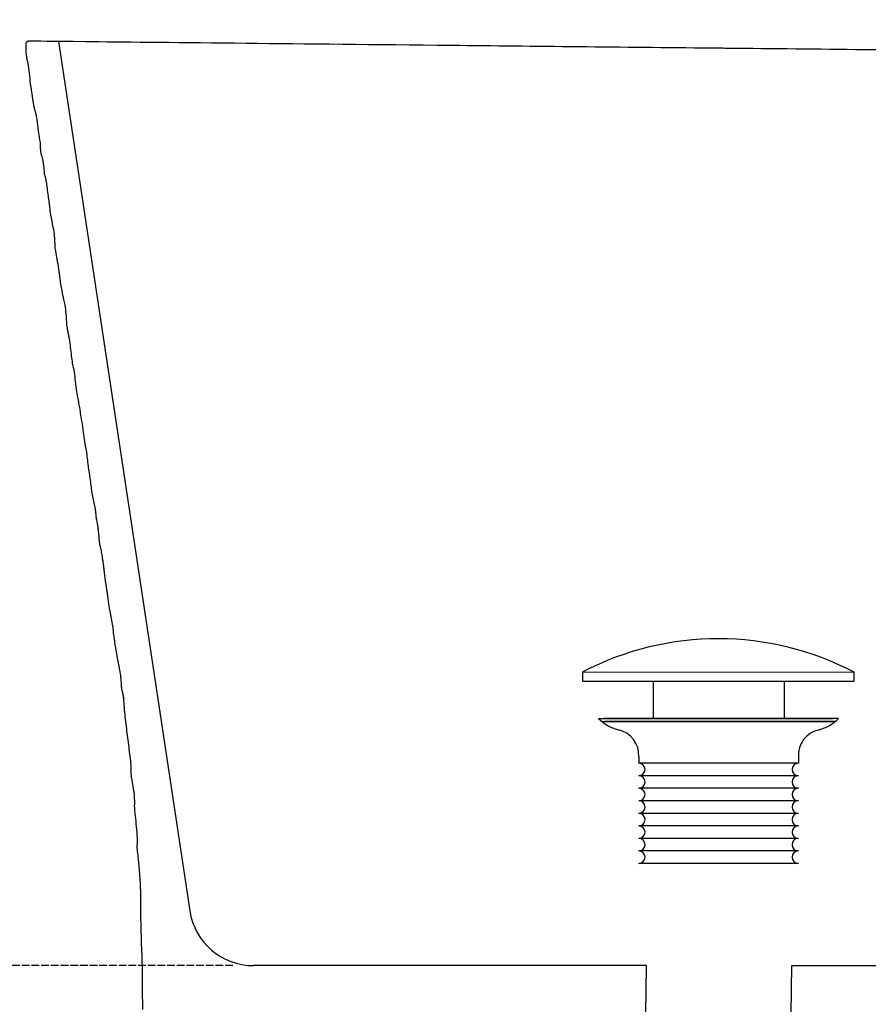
# Model space of a CAD drawing. Extents: x -11826 to -1759, y -5566 to -2206.
# Tile 6 of 13: x -9800 to -9537, y -3532 to -3227. Entities that reach past the tile are written whole.
import ezdxf

# ---------------------------------------------------------------- set-up
doc = ezdxf.new("R2010")
doc.units = 0
doc.header["$LTSCALE"] = 0.2
doc.linetypes.add('ACAD_ISO02W100', pattern=[15, 12, -3])
doc.layers.get('0').update_dxf_attribs({"linetype": 'CONTINUOUS'})
doc.layers.get('Defpoints').update_dxf_attribs({"linetype": 'CONTINUOUS'})
doc.layers.add('1', color=7, linetype='CONTINUOUS', true_color=0xffffff)
doc.styles.get("Standard").update_dxf_attribs({"font": 'simplex.shx'})
doc.dimstyles.new('Q_Dettagli', dxfattribs={"dimscale": 32, "dimtxt": 1, "dimasz": 0.5, "dimexe": 0.2, "dimexo": 0.2, "dimgap": 0.2, "dimtad": 0, "dimtih": 1, "dimtoh": 1, "dimzin": 9, "dimdsep": 46, "dimtxsty": 'Standard', "dimblk": 'ARCHTICK', "dimcen": 0.2, "dimdle": 0.2, "dimclrd": 42, "dimclre": 42, "dimclrt": 142, "dimadec": 0, "dimazin": 0, "dimtfac": 1, "dimtofl": 0, "dimtmove": 2, "dimatfit": 0, "dimfxl": 1, "dimtolj": 1, "dimtzin": 0, "dimarcsym": 0})

# ---------------------------------------------------------------- blocks, each defined once
blk = doc.blocks.new('_ArchTick')
at = {"color": 0, "linetype": 'ByBlock', "const_width": 0.15}
blk.add_lwpolyline([(-0.5, -0.5), (0.5, 0.5)], dxfattribs=at)
blk = doc.blocks.new('*D11')
at = {"color": 42, "linetype": 'ACAD_ISO02W100', "lineweight": -2, "transparency": 16777216}
for p, q in [((-9992.03, -3229.34), (-9992.03, -3651.34)), ((-9806.63, -3235.74), (-9998.43, -3235.74)), ((-9992.03, -4118.14), (-9992.03, -3696.14)), ((-9739.62, -4111.74), (-9998.43, -4111.74))]:
    blk.add_line(p, q, dxfattribs=at)
at = {"layer": 'Defpoints', "color": 0, "linetype": 'ACAD_ISO02W100', "transparency": 16777216}
for p in [(-9800.23, -3235.74), (-9992.03, -4111.74), (-9733.22, -4111.74)]:
    blk.add_point(p, dxfattribs=at)
at = {"color": 42, "linetype": 'ACAD_ISO02W100', "lineweight": -2, "transparency": 16777216, "xscale": 16, "yscale": 16, "zscale": 16}
for p, rotation in [((-9992.03, -3235.74), 90), ((-9992.03, -4111.74), 270)]:
    blk.add_blockref('_ArchTick', p, dxfattribs=dict(at, rotation=rotation))
at = {"color": 142, "linetype": 'ACAD_ISO02W100', "transparency": 16777216, "insert": (-9992.03, -3673.74), "char_height": 32, "attachment_point": 5}
blk.add_mtext('\\A1;876', dxfattribs=at)
blk = doc.blocks.new('*D18')
at = {"color": 42, "linetype": 'ACAD_ISO02W100', "lineweight": -2, "transparency": 16777216}
for p, q in [((-9895.52, -3229.34), (-9895.52, -3355.34)), ((-9806.63, -3235.74), (-9901.92, -3235.74)), ((-9895.52, -3526.14), (-9895.52, -3400.14)), ((-9733.84, -3519.74), (-9901.92, -3519.74))]:
    blk.add_line(p, q, dxfattribs=at)
at = {"layer": 'Defpoints', "color": 0, "linetype": 'ACAD_ISO02W100', "transparency": 16777216}
for p in [(-9800.23, -3235.74), (-9895.52, -3519.74), (-9727.44, -3519.74)]:
    blk.add_point(p, dxfattribs=at)
at = {"color": 42, "linetype": 'ACAD_ISO02W100', "lineweight": -2, "transparency": 16777216, "xscale": 16, "yscale": 16, "zscale": 16}
for p, rotation in [((-9895.52, -3235.74), 90), ((-9895.52, -3519.74), 270)]:
    blk.add_blockref('_ArchTick', p, dxfattribs=dict(at, rotation=rotation))
at = {"color": 142, "linetype": 'ACAD_ISO02W100', "transparency": 16777216, "insert": (-9895.52, -3377.74), "char_height": 32, "attachment_point": 5}
blk.add_mtext('\\A1;284', dxfattribs=at)

msp = doc.modelspace()

# ---------------------------------------------------------------- linework, layer by layer
at = {"color": 7}
for p, q in [((-9787.914, -3233.648), (-9747.22, -3502.735)), ((-9605.721, -3519.744), (-9727.444, -3519.744)), ((-9605.916, -3534.744), (-9605.721, -3519.744)), ((-9560.912, -3534.744), (-9560.717, -3519.744)), ((-9560.717, -3519.744), (-9438.994, -3519.744))]:
    msp.add_line(p, q, dxfattribs=at)
at = {"color": 1}
for p, q in [((-9625.421, -3431.714), (-9625.421, -3428.788)), ((-9625.421, -3428.788), (-9541.439, -3428.914)), ((-9541.439, -3431.714), (-9541.439, -3428.914)), ((-9625.421, -3431.714), (-9541.439, -3431.714)), ((-9603.685, -3431.714), (-9603.685, -3443.234)), ((-9563.144, -3431.714), (-9563.144, -3443.234)), ((-9620.578, -3443.234), (-9548.062, -3443.234)), ((-9619.629, -3444.113), (-9548.062, -3444.113)), ((-9546.251, -3443.234), (-9618.767, -3443.234)), ((-9547.2, -3444.113), (-9618.767, -3444.113)), ((-9608.147, -3455.14), (-9608.147, -3457.079)), ((-9558.682, -3455.14), (-9558.682, -3457.079)), ((-9558.682, -3457.079), (-9608.147, -3457.079)), ((-9558.682, -3460.959), (-9608.147, -3460.959)), ((-9558.682, -3464.838), (-9608.147, -3464.838)), ((-9558.682, -3468.718), (-9608.147, -3468.718)), ((-9558.682, -3472.597), (-9608.147, -3472.597)), ((-9558.682, -3476.477), (-9608.147, -3476.477)), ((-9558.682, -3476.477), (-9563.085, -3476.477)), ((-9558.682, -3480.356), (-9608.147, -3480.356)), ((-9558.682, -3480.356), (-9563.085, -3480.356)), ((-9558.682, -3484.236), (-9608.147, -3484.236)), ((-9572.219, -3484.236), (-9594.609, -3484.236)), ((-9558.682, -3484.236), (-9563.085, -3484.236)), ((-9558.682, -3488.115), (-9608.147, -3488.115))]:
    msp.add_line(p, q, dxfattribs=at)
for centre, radius, start, end in [((-9583.551, -3509.156), 90.621, 62.30865, 117.51837), ((-9611.305, -3434.174), 12.964, 224.33733, 255.45158), ((-9555.523, -3434.174), 12.964, 284.54842, 315.66267), ((-9616.144, -3454.582), 8.017, 356.01159, 78.6169), ((-9550.684, -3454.582), 8.017, 101.3831, 183.98841), ((-9608.147, -3459.019), 1.94, 270, 90), ((-9558.682, -3459.019), 1.94, 90, 270), ((-9608.147, -3462.899), 1.94, 270, 90), ((-9558.682, -3462.899), 1.94, 90, 270), ((-9608.147, -3466.778), 1.94, 270, 90), ((-9558.682, -3466.778), 1.94, 90, 270), ((-9608.147, -3470.658), 1.94, 270, 90), ((-9558.682, -3470.658), 1.94, 90, 270), ((-9608.147, -3474.537), 1.94, 270, 90), ((-9558.682, -3474.537), 1.94, 90, 270), ((-9608.147, -3478.417), 1.94, 270, 90), ((-9558.682, -3478.417), 1.94, 90, 270), ((-9608.147, -3482.296), 1.94, 270, 90), ((-9558.682, -3482.296), 1.94, 90, 270), ((-9608.147, -3486.176), 1.94, 270, 90), ((-9558.682, -3486.176), 1.94, 90, 270)]:
    msp.add_arc(centre, radius, start, end, dxfattribs=at)
at = {"color": 7}
msp.add_arc((-9727.444, -3499.744), 20, 188.59985, 270, dxfattribs=at)
at = {"layer": '1', "color": 7, "linetype": 'Continuous'}
for points, degree, knots in [([(-9796.582, -3233.559), (-9796.801, -3233.557), (-9796.911, -3233.56), (-9797.098, -3233.566), (-9797.24, -3233.59), (-9797.42, -3233.62), (-9797.555, -3233.683), (-9797.712, -3233.757), (-9797.918, -3233.998), (-9797.975, -3234.166), (-9798.023, -3234.306), (-9798.043, -3234.488), (-9798.058, -3234.628), (-9798.058, -3234.816), (-9798.059, -3234.907), (-9798.053, -3235.143)], 2, [0, 0, 0, 0.1250131, 0.1250131, 0.2500261, 0.2500261, 0.3750392, 0.3750392, 0.5000522, 0.6250653, 0.6250653, 0.7500783, 0.7500783, 0.8750914, 0.8750914, 1, 1, 1]), ([(-9733.25, -3234.207), (-9753.026, -3234.005), (-9784.617, -3233.681), (-9795.682, -3233.568), (-9795.682, -3233.568)], 3, [0, 0, 0, 0, 0.4998608, 1, 1, 1, 1]), ([(-9798.053, -3235.143), (-9798.049, -3235.318), (-9798.046, -3235.492), (-9798.028, -3236.449), (-9798.001, -3237.059), (-9797.871, -3238.058), (-9797.811, -3238.411), (-9797.728, -3238.808)], 3, [0, 0, 0, 0, 0.1279657, 0.1279657, 0.7035472, 0.7035472, 1, 1, 1, 1]), ([(-9798.053, -3235.144), (-9798.049, -3235.318), (-9798.046, -3235.492), (-9798.028, -3236.449), (-9798.001, -3237.059), (-9797.871, -3238.058), (-9797.811, -3238.411), (-9797.728, -3238.808)], 3, [0, 0, 0, 0, 0.1278813, 0.1278813, 0.7035186, 0.7035186, 1, 1, 1, 1]), ([(-9670.626, -3234.849), (-9693.918, -3234.61), (-9715.23, -3234.392), (-9733.238, -3234.208), (-9733.25, -3234.207)], 3, [0, 0, 0, 0, 0.9993456, 1, 1, 1, 1]), ([(-9583.219, -3235.744), (-9610.85, -3235.461), (-9640.85, -3235.154), (-9668.304, -3234.873), (-9670.626, -3234.849)], 3, [0, 0, 0, 0, 0.9147075, 1, 1, 1, 1]), ([(-9494.989, -3236.648), (-9495.772, -3236.64), (-9522.986, -3236.361), (-9553.205, -3236.052), (-9582.427, -3235.752), (-9583.219, -3235.744)], 3, [0, 0, 0, 0, 0.0280755, 0.973637, 1, 1, 1, 1]), ([(-9797.728, -3238.808), (-9797.677, -3239.056), (-9797.625, -3239.304), (-9797.471, -3240.047), (-9797.371, -3240.544), (-9797.287, -3241.044)], 3, [0, 0, 0, 0, 0.3330371, 0.3330371, 1, 1, 1, 1]), ([(-9797.728, -3238.808), (-9797.677, -3239.056), (-9797.625, -3239.304), (-9797.471, -3240.047), (-9797.371, -3240.544), (-9797.287, -3241.044), (-9797.287, -3241.044), (-9797.287, -3241.044)], 3, [0, 0, 0, 0, 0.3329951, 0.3329951, 0.9998737, 0.9998737, 1, 1, 1, 1]), ([(-9797.287, -3241.044), (-9797.103, -3242.13), (-9796.943, -3243.215), (-9796.799, -3245.082), (-9796.781, -3245.851), (-9796.668, -3246.616)], 3, [0, 0, 0, 0, 0.5888879, 0.5888879, 1, 1, 1, 1]), ([(-9797.287, -3241.044), (-9797.103, -3242.13), (-9796.943, -3243.215), (-9796.799, -3245.082), (-9796.781, -3245.851), (-9796.668, -3246.616)], 3, [0, 0, 0, 0, 0.5888668, 0.5888668, 1, 1, 1, 1]), ([(-9796.668, -3246.616), (-9796.604, -3247.053), (-9796.525, -3247.488), (-9796.352, -3248.52), (-9796.263, -3249.116), (-9796.006, -3250.967), (-9795.865, -3252.223), (-9795.607, -3253.465)], 3, [0, 0, 0, 0, 0.1913365, 0.1913365, 0.4524848, 0.4524848, 1, 1, 1, 1]), ([(-9796.668, -3246.616), (-9796.604, -3247.053), (-9796.525, -3247.488), (-9796.352, -3248.52), (-9796.263, -3249.116), (-9796.006, -3250.967), (-9795.865, -3252.223), (-9795.607, -3253.465)], 3, [0, 0, 0, 0, 0.1913365, 0.1913365, 0.4524848, 0.4524848, 1, 1, 1, 1]), ([(-9795.607, -3253.465), (-9795.565, -3253.668), (-9795.517, -3253.87), (-9795.385, -3254.386), (-9795.297, -3254.699), (-9795.168, -3255.157), (-9795.128, -3255.301), (-9795.06, -3255.554), (-9795.032, -3255.662), (-9794.967, -3255.923), (-9794.932, -3256.076), (-9794.854, -3256.435), (-9794.813, -3256.64), (-9794.721, -3257.141), (-9794.674, -3257.437), (-9794.629, -3257.734)], 3, [0, 0, 0, 0, 0.1414876, 0.1414876, 0.3642914, 0.3642914, 0.4669799, 0.4669799, 0.5431066, 0.5431066, 0.6508863, 0.6508863, 0.7946661, 0.7946661, 1, 1, 1, 1]), ([(-9795.607, -3253.465), (-9795.565, -3253.668), (-9795.517, -3253.87), (-9795.385, -3254.386), (-9795.297, -3254.699), (-9795.168, -3255.157), (-9795.128, -3255.301), (-9795.06, -3255.554), (-9795.032, -3255.662), (-9794.967, -3255.923), (-9794.932, -3256.076), (-9794.854, -3256.435), (-9794.813, -3256.64), (-9794.721, -3257.141), (-9794.674, -3257.437), (-9794.629, -3257.734), (-9794.629, -3257.734), (-9794.629, -3257.734)], 3, [0, 0, 0, 0, 0.1415613, 0.1415613, 0.3644809, 0.3644809, 0.4672229, 0.4672229, 0.5433028, 0.5433028, 0.6510163, 0.6510163, 0.7947078, 0.7947078, 0.9999156, 0.9999156, 1, 1, 1, 1]), ([(-9794.629, -3257.734), (-9794.455, -3258.91), (-9794.317, -3260.09), (-9794.048, -3262.211), (-9793.927, -3263.15), (-9793.746, -3264.083)], 3, [0, 0, 0, 0, 0.5560997, 0.5560997, 1, 1, 1, 1]), ([(-9794.629, -3257.734), (-9794.455, -3258.91), (-9794.317, -3260.09), (-9794.048, -3262.211), (-9793.927, -3263.15), (-9793.746, -3264.082), (-9793.746, -3264.082), (-9793.746, -3264.083)], 3, [0, 0, 0, 0, 0.5560588, 0.5560588, 0.9999725, 0.9999725, 1, 1, 1, 1]), ([(-9793.746, -3264.083), (-9793.692, -3264.357), (-9793.641, -3264.632), (-9793.612, -3264.91), (-9793.612, -3264.911), (-9793.612, -3264.911)], 3, [0, 0, 0, 0, 0.9999161, 0.9999161, 1, 1, 1, 1]), ([(-9793.612, -3264.911), (-9793.572, -3265.284), (-9793.562, -3265.658), (-9793.549, -3266.032), (-9793.549, -3266.032), (-9793.549, -3266.032)], 3, [0, 0, 0, 0, 0.9999948, 0.9999948, 1, 1, 1, 1]), ([(-9793.314, -3268.28), (-9793.263, -3268.485), (-9793.208, -3268.689), (-9793.115, -3269.041), (-9793.076, -3269.189), (-9793.04, -3269.338)], 3, [0, 0, 0, 0, 0.579665, 0.579665, 1, 1, 1, 1]), ([(-9793.314, -3268.28), (-9793.263, -3268.485), (-9793.208, -3268.689), (-9793.115, -3269.041), (-9793.076, -3269.189), (-9793.04, -3269.338)], 3, [0, 0, 0, 0, 0.579665, 0.579665, 1, 1, 1, 1]), ([(-9793.04, -3269.338), (-9792.914, -3269.853), (-9792.807, -3270.372), (-9792.576, -3271.613), (-9792.456, -3272.331), (-9792.401, -3273.063)], 3, [0, 0, 0, 0, 0.4200953, 0.4200953, 1, 1, 1, 1]), ([(-9793.04, -3269.338), (-9792.914, -3269.853), (-9792.807, -3270.372), (-9792.576, -3271.613), (-9792.456, -3272.331), (-9792.401, -3273.063)], 3, [0, 0, 0, 0, 0.4200953, 0.4200953, 1, 1, 1, 1]), ([(-9792.322, -3274.413), (-9792.301, -3274.594), (-9792.268, -3274.771), (-9792.174, -3275.187), (-9792.107, -3275.423), (-9792.042, -3275.662)], 3, [0, 0, 0, 0, 0.4220978, 0.4220978, 1, 1, 1, 1]), ([(-9792.322, -3274.413), (-9792.301, -3274.594), (-9792.268, -3274.771), (-9792.174, -3275.187), (-9792.107, -3275.423), (-9792.042, -3275.662)], 3, [0, 0, 0, 0, 0.4220978, 0.4220978, 1, 1, 1, 1]), ([(-9792.042, -3275.662), (-9791.912, -3276.137), (-9791.796, -3276.613), (-9791.711, -3277.099), (-9791.711, -3277.099), (-9791.711, -3277.099)], 3, [0, 0, 0, 0, 0.9997084, 0.9997084, 1, 1, 1, 1]), ([(-9791.711, -3277.099), (-9791.598, -3277.741), (-9791.517, -3278.387), (-9791.333, -3279.856), (-9791.234, -3280.68), (-9791.124, -3281.502)], 3, [0, 0, 0, 0, 0.439748, 0.439748, 1, 1, 1, 1]), ([(-9791.711, -3277.099), (-9791.598, -3277.741), (-9791.517, -3278.387), (-9791.333, -3279.856), (-9791.234, -3280.68), (-9791.124, -3281.502)], 3, [0, 0, 0, 0, 0.4396937, 0.4396937, 1, 1, 1, 1]), ([(-9791.124, -3281.502), (-9791.112, -3281.588), (-9791.101, -3281.674), (-9791.075, -3281.853), (-9791.062, -3281.947), (-9790.997, -3282.385), (-9790.942, -3282.729), (-9790.871, -3283.177), (-9790.854, -3283.281), (-9790.837, -3283.386)], 3, [0, 0, 0, 0, 0.1366275, 0.1366275, 0.284841, 0.284841, 0.8340665, 0.8340665, 1, 1, 1, 1]), ([(-9791.124, -3281.502), (-9791.112, -3281.588), (-9791.101, -3281.674), (-9791.075, -3281.853), (-9791.062, -3281.947), (-9790.997, -3282.385), (-9790.942, -3282.729), (-9790.871, -3283.177), (-9790.854, -3283.281), (-9790.837, -3283.386)], 3, [0, 0, 0, 0, 0.1366325, 0.1366325, 0.2848515, 0.2848515, 0.8340971, 0.8340971, 1, 1, 1, 1]), ([(-9790.837, -3283.386), (-9790.823, -3283.477), (-9790.809, -3283.568), (-9790.774, -3283.813), (-9790.754, -3283.968), (-9790.716, -3284.297), (-9790.697, -3284.471), (-9790.671, -3284.746), (-9790.663, -3284.846), (-9790.654, -3284.946)], 3, [0, 0, 0, 0, 0.1760487, 0.1760487, 0.4732904, 0.4732904, 0.8084303, 0.8084303, 1, 1, 1, 1]), ([(-9790.837, -3283.386), (-9790.837, -3283.386), (-9790.837, -3283.386), (-9790.823, -3283.477), (-9790.809, -3283.568), (-9790.774, -3283.813), (-9790.754, -3283.968), (-9790.716, -3284.297), (-9790.697, -3284.471), (-9790.671, -3284.746), (-9790.663, -3284.846), (-9790.654, -3284.946)], 3, [0, 0, 0, 0, 0.0000444, 0.0000444, 0.1760852, 0.1760852, 0.4733138, 0.4733138, 0.8084388, 0.8084388, 1, 1, 1, 1]), ([(-9790.358, -3287.334), (-9790.137, -3288.616), (-9789.852, -3289.885), (-9789.43, -3292.121), (-9789.277, -3293.079), (-9789.169, -3294.231), (-9789.154, -3294.412), (-9789.092, -3295.315), (-9789.086, -3296.038), (-9789.051, -3296.759)], 3, [0, 0, 0, 0, 0.4089567, 0.4089567, 0.7158153, 0.7158153, 0.7730636, 0.7730636, 1, 1, 1, 1]), ([(-9790.358, -3287.334), (-9790.137, -3288.616), (-9789.852, -3289.885), (-9789.43, -3292.121), (-9789.277, -3293.079), (-9789.169, -3294.231), (-9789.154, -3294.412), (-9789.092, -3295.315), (-9789.086, -3296.037), (-9789.051, -3296.759)], 3, [0, 0, 0, 0, 0.4089769, 0.4089769, 0.7158506, 0.7158506, 0.7731017, 0.7731017, 1, 1, 1, 1]), ([(-9789.051, -3296.759), (-9789.051, -3296.759), (-9789.051, -3296.76), (-9789.023, -3297.334), (-9788.955, -3297.902), (-9788.861, -3298.47)], 3, [0, 0, 0, 0, 0.0002729, 0.0002729, 1, 1, 1, 1]), ([(-9788.861, -3298.47), (-9788.707, -3299.403), (-9788.518, -3300.33), (-9788.32, -3301.41), (-9788.293, -3301.561), (-9788.076, -3302.788), (-9787.906, -3303.867), (-9787.692, -3305.421), (-9787.63, -3305.892), (-9787.486, -3307), (-9787.406, -3307.637), (-9787.233, -3308.936), (-9787.135, -3309.595), (-9787.009, -3310.252)], 3, [0, 0, 0, 0, 0.237741, 0.237741, 0.2762578, 0.2762578, 0.5510748, 0.5510748, 0.6706333, 0.6706333, 0.832051, 0.832051, 1, 1, 1, 1]), ([(-9788.861, -3298.47), (-9788.707, -3299.403), (-9788.518, -3300.33), (-9788.32, -3301.41), (-9788.293, -3301.561), (-9788.076, -3302.788), (-9787.906, -3303.867), (-9787.692, -3305.421), (-9787.63, -3305.892), (-9787.486, -3307), (-9787.406, -3307.637), (-9787.233, -3308.936), (-9787.135, -3309.595), (-9787.009, -3310.252)], 3, [0, 0, 0, 0, 0.237741, 0.237741, 0.2762578, 0.2762578, 0.5510748, 0.5510748, 0.6706333, 0.6706333, 0.832051, 0.832051, 1, 1, 1, 1]), ([(-9787.009, -3310.252), (-9786.848, -3311.091), (-9786.653, -3311.922), (-9786.233, -3313.813), (-9786.007, -3314.87), (-9785.7, -3316.867), (-9785.616, -3317.795), (-9785.491, -3319.947), (-9785.464, -3321.162), (-9785.252, -3322.371)], 3, [0, 0, 0, 0, 0.2087856, 0.2087856, 0.4733934, 0.4733934, 0.7021486, 0.7021486, 1, 1, 1, 1]), ([(-9787.009, -3310.252), (-9786.848, -3311.091), (-9786.653, -3311.922), (-9786.233, -3313.813), (-9786.007, -3314.87), (-9785.7, -3316.867), (-9785.616, -3317.795), (-9785.491, -3319.947), (-9785.464, -3321.162), (-9785.252, -3322.371)], 3, [0, 0, 0, 0, 0.2087856, 0.2087856, 0.4733934, 0.4733934, 0.7021486, 0.7021486, 1, 1, 1, 1]), ([(-9785.252, -3322.371), (-9785.182, -3322.77), (-9785.098, -3323.166), (-9784.971, -3323.754), (-9784.929, -3323.945), (-9784.79, -3324.597), (-9784.7, -3325.059), (-9784.571, -3325.795), (-9784.527, -3326.069), (-9784.486, -3326.343)], 3, [0, 0, 0, 0, 0.3001877, 0.3001877, 0.4455928, 0.4455928, 0.7942947, 0.7942947, 1, 1, 1, 1]), ([(-9785.252, -3322.371), (-9785.182, -3322.77), (-9785.098, -3323.166), (-9784.971, -3323.754), (-9784.929, -3323.945), (-9784.79, -3324.597), (-9784.7, -3325.059), (-9784.571, -3325.795), (-9784.527, -3326.069), (-9784.486, -3326.343)], 3, [0, 0, 0, 0, 0.3001877, 0.3001877, 0.4455928, 0.4455928, 0.7942947, 0.7942947, 1, 1, 1, 1]), ([(-9784.486, -3326.343), (-9784.23, -3328.088), (-9784.071, -3329.843), (-9783.754, -3332.308), (-9783.659, -3333.023), (-9783.414, -3334.261), (-9783.281, -3334.782), (-9783.178, -3335.31)], 3, [0, 0, 0, 0, 0.5831319, 0.5831319, 0.8222396, 0.8222396, 1, 1, 1, 1]), ([(-9784.486, -3326.343), (-9784.23, -3328.088), (-9784.071, -3329.843), (-9783.754, -3332.308), (-9783.659, -3333.023), (-9783.414, -3334.261), (-9783.281, -3334.782), (-9783.178, -3335.31)], 3, [0, 0, 0, 0, 0.5831444, 0.5831444, 0.8222572, 0.8222572, 1, 1, 1, 1]), ([(-9783.178, -3335.31), (-9783.007, -3336.183), (-9782.9, -3337.062), (-9782.655, -3339.074), (-9782.53, -3340.208), (-9782.276, -3342.168), (-9782.155, -3342.994), (-9781.897, -3344.422), (-9781.772, -3345.023), (-9781.644, -3345.623)], 3, [0, 0, 0, 0, 0.255183, 0.255183, 0.5829745, 0.5829745, 0.8234729, 0.8234729, 1, 1, 1, 1]), ([(-9783.178, -3335.31), (-9783.178, -3335.31), (-9783.178, -3335.31), (-9783.007, -3336.183), (-9782.9, -3337.062), (-9782.655, -3339.074), (-9782.53, -3340.208), (-9782.276, -3342.168), (-9782.155, -3342.994), (-9781.897, -3344.422), (-9781.772, -3345.023), (-9781.644, -3345.623), (-9781.644, -3345.623), (-9781.644, -3345.623)], 3, [0, 0, 0, 0, 0.0000187, 0.0000187, 0.2551963, 0.2551963, 0.5829808, 0.5829808, 0.8234741, 0.8234741, 0.9999974, 0.9999974, 1, 1, 1, 1]), ([(-9780.878, -3350.334), (-9780.669, -3351.436), (-9780.503, -3352.544), (-9780.188, -3354.713), (-9780.049, -3355.774), (-9779.86, -3357.42), (-9779.796, -3358.001), (-9779.675, -3358.576)], 3, [0, 0, 0, 0, 0.4035942, 0.4035942, 0.789063, 0.789063, 1, 1, 1, 1]), ([(-9780.878, -3350.334), (-9780.878, -3350.334), (-9780.878, -3350.334), (-9780.669, -3351.436), (-9780.503, -3352.544), (-9780.188, -3354.713), (-9780.049, -3355.774), (-9779.86, -3357.42), (-9779.796, -3358.001), (-9779.675, -3358.576)], 3, [0, 0, 0, 0, 0.0000397, 0.0000397, 0.4036179, 0.4036179, 0.7890714, 0.7890714, 1, 1, 1, 1]), ([(-9779.377, -3359.881), (-9779.27, -3360.412), (-9779.2, -3360.947), (-9779.045, -3362.292), (-9778.97, -3363.101), (-9778.879, -3363.908)], 3, [0, 0, 0, 0, 0.3997734, 0.3997734, 1, 1, 1, 1]), ([(-9779.377, -3359.881), (-9779.377, -3359.881), (-9779.377, -3359.881), (-9779.27, -3360.412), (-9779.2, -3360.947), (-9779.045, -3362.292), (-9778.97, -3363.101), (-9778.879, -3363.908)], 3, [0, 0, 0, 0, 0.0000781, 0.0000781, 0.3998317, 0.3998317, 1, 1, 1, 1]), ([(-9778.879, -3363.908), (-9778.879, -3363.908), (-9778.879, -3363.908), (-9778.796, -3364.649), (-9778.689, -3365.386), (-9778.571, -3366.122)], 3, [0, 0, 0, 0, 0.0000518, 0.0000518, 1, 1, 1, 1]), ([(-9778.571, -3366.122), (-9778.37, -3367.381), (-9778.185, -3368.641), (-9777.911, -3370.678), (-9777.812, -3371.454), (-9777.719, -3372.23)], 3, [0, 0, 0, 0, 0.6196965, 0.6196965, 1, 1, 1, 1]), ([(-9778.571, -3366.122), (-9778.571, -3366.122), (-9778.571, -3366.122), (-9778.37, -3367.381), (-9778.185, -3368.641), (-9777.911, -3370.678), (-9777.812, -3371.453), (-9777.719, -3372.23)], 3, [0, 0, 0, 0, 0.000001, 0.000001, 0.6197339, 0.6197339, 1, 1, 1, 1]), ([(-9777.719, -3372.23), (-9777.667, -3372.67), (-9777.601, -3373.106), (-9777.47, -3373.871), (-9777.408, -3374.2), (-9777.342, -3374.528)], 3, [0, 0, 0, 0, 0.5690053, 0.5690053, 1, 1, 1, 1]), ([(-9777.719, -3372.23), (-9777.719, -3372.23), (-9777.719, -3372.23), (-9777.667, -3372.67), (-9777.601, -3373.106), (-9777.47, -3373.871), (-9777.408, -3374.2), (-9777.342, -3374.528)], 3, [0, 0, 0, 0, 0.0001583, 0.0001583, 0.5690736, 0.5690736, 1, 1, 1, 1]), ([(-9776.39, -3379.657), (-9776.375, -3379.817), (-9776.363, -3379.977), (-9776.342, -3380.266), (-9776.333, -3380.394), (-9776.321, -3380.523)], 3, [0, 0, 0, 0, 0.5539432, 0.5539432, 1, 1, 1, 1]), ([(-9776.39, -3379.657), (-9776.375, -3379.817), (-9776.363, -3379.977), (-9776.342, -3380.266), (-9776.333, -3380.394), (-9776.321, -3380.523)], 3, [0, 0, 0, 0, 0.5539432, 0.5539432, 1, 1, 1, 1]), ([(-9775.92, -3382.983), (-9775.776, -3383.755), (-9775.64, -3384.528), (-9775.488, -3385.907), (-9775.451, -3386.504), (-9775.412, -3387.103)], 3, [0, 0, 0, 0, 0.5675204, 0.5675204, 1, 1, 1, 1]), ([(-9775.92, -3382.983), (-9775.92, -3382.983), (-9775.92, -3382.983), (-9775.793, -3383.663), (-9775.672, -3384.343), (-9775.587, -3385.03)], 3, [0, 0, 0, 0, 0.0000041, 0.0000041, 1, 1, 1, 1]), ([(-9775.412, -3387.103), (-9775.394, -3387.373), (-9775.376, -3387.612), (-9775.335, -3388.061), (-9775.312, -3388.27), (-9775.266, -3388.611), (-9775.246, -3388.746), (-9775.178, -3389.146), (-9775.124, -3389.418), (-9775.029, -3389.853), (-9775, -3389.982), (-9774.968, -3390.12)], 3, [0, 0, 0, 0, 0.2189113, 0.2189113, 0.4454292, 0.4454292, 0.5964547, 0.5964547, 0.8859515, 0.8859515, 1, 1, 1, 1]), ([(-9775.412, -3387.103), (-9775.394, -3387.373), (-9775.376, -3387.612), (-9775.335, -3388.061), (-9775.312, -3388.27), (-9775.278, -3388.524), (-9775.271, -3388.573), (-9775.264, -3388.622)], 3, [0, 0, 0, 0, 0.4378223, 0.4378223, 0.8908579, 0.8908579, 1, 1, 1, 1]), ([(-9774.968, -3390.12), (-9774.912, -3390.36), (-9774.859, -3390.6), (-9774.686, -3391.411), (-9774.577, -3391.983), (-9774.484, -3392.559)], 3, [0, 0, 0, 0, 0.2967853, 0.2967853, 1, 1, 1, 1]), ([(-9774.484, -3392.559), (-9774.29, -3393.764), (-9774.137, -3394.975), (-9773.835, -3397.396), (-9773.687, -3398.607), (-9773.19, -3402.23), (-9772.8, -3404.636), (-9772.484, -3407.053)], 3, [0, 0, 0, 0, 0.2502196, 0.2502196, 0.5003537, 0.5003537, 1, 1, 1, 1]), ([(-9774.484, -3392.559), (-9774.272, -3393.873), (-9774.11, -3395.193), (-9773.807, -3397.613), (-9773.673, -3398.713), (-9773.522, -3399.811)], 3, [0, 0, 0, 0, 0.5455994, 0.5455994, 1, 1, 1, 1]), ([(-9773.261, -3401.621), (-9773.227, -3401.851), (-9773.192, -3402.08), (-9773.003, -3403.334), (-9772.853, -3404.358), (-9772.71, -3405.384)], 3, [0, 0, 0, 0, 0.1831064, 0.1831064, 1, 1, 1, 1]), ([(-9772.484, -3407.053), (-9772.321, -3408.295), (-9772.237, -3408.783), (-9772.001, -3409.931), (-9771.937, -3410.238), (-9771.585, -3411.92), (-9771.227, -3413.765), (-9771.014, -3415.66), (-9770.975, -3416.228), (-9770.909, -3416.794)], 3, [0, 0, 0, 0, 0.3537583, 0.3537583, 0.4624196, 0.4624196, 0.8394931, 0.8394931, 1, 1, 1, 1]), ([(-9770.909, -3416.794), (-9770.77, -3418.004), (-9770.581, -3419.206), (-9770.205, -3421.606), (-9770.012, -3422.802), (-9769.792, -3423.994)], 3, [0, 0, 0, 0, 0.5011496, 0.5011496, 1, 1, 1, 1]), ([(-9768.356, -3434.028), (-9768.346, -3434.082), (-9768.335, -3434.136), (-9768.303, -3434.275), (-9768.281, -3434.358), (-9768.237, -3434.52), (-9768.214, -3434.597), (-9768.177, -3434.729), (-9768.162, -3434.782), (-9768.147, -3434.836)], 3, [0, 0, 0, 0, 0.1977734, 0.1977734, 0.5094542, 0.5094542, 0.7995425, 0.7995425, 1, 1, 1, 1]), ([(-9768.147, -3434.836), (-9767.891, -3435.779), (-9767.82, -3436.742), (-9767.649, -3438.666), (-9767.577, -3439.629), (-9767.419, -3441.554), (-9767.333, -3442.516), (-9767.098, -3444.432), (-9766.95, -3445.387), (-9766.756, -3447.308), (-9766.659, -3448.269), (-9766.418, -3450.184), (-9766.284, -3451.141), (-9766.019, -3453.054), (-9765.888, -3454.01), (-9765.647, -3455.926), (-9765.535, -3456.885), (-9765.498, -3457.852)], 3, [0, 0, 0, 0, 0.125, 0.125, 0.25, 0.25, 0.375, 0.375, 0.5, 0.5, 0.625, 0.625, 0.75, 0.75, 0.875, 0.875, 1, 1, 1, 1]), ([(-9768.147, -3434.836), (-9768.046, -3435.207), (-9767.981, -3435.583), (-9767.845, -3436.539), (-9767.787, -3437.117), (-9767.736, -3437.696)], 3, [0, 0, 0, 0, 0.397244, 0.397244, 1, 1, 1, 1]), ([(-9765.463, -3460.376), (-9765.407, -3461.04), (-9765.3, -3461.694), (-9765.044, -3463.223), (-9764.887, -3464.094), (-9764.54, -3466.237), (-9764.371, -3467.497), (-9764.369, -3468.789)], 3, [0, 0, 0, 0, 0.2343329, 0.2343329, 0.54693, 0.54693, 1, 1, 1, 1]), ([(-9764.369, -3468.789), (-9764.368, -3469.019), (-9764.372, -3469.219), (-9764.383, -3469.671), (-9764.393, -3469.903), (-9764.405, -3470.502), (-9764.401, -3470.872), (-9764.357, -3471.396)], 3, [0, 0, 0, 0, 0.2111866, 0.2111866, 0.5204751, 0.5204751, 1, 1, 1, 1]), ([(-9764.357, -3471.396), (-9764.302, -3472.052), (-9764.22, -3472.705), (-9764.023, -3474.476), (-9763.909, -3475.592), (-9763.699, -3477.886), (-9763.596, -3479.062), (-9763.55, -3480.243)], 3, [0, 0, 0, 0, 0.2222684, 0.2222684, 0.6012701, 0.6012701, 1, 1, 1, 1]), ([(-9763.55, -3480.243), (-9763.544, -3480.382), (-9763.54, -3480.521), (-9763.533, -3480.901), (-9763.533, -3481.143), (-9763.543, -3481.658), (-9763.554, -3481.932), (-9763.571, -3482.206)], 3, [0, 0, 0, 0, 0.2118295, 0.2118295, 0.5814135, 0.5814135, 1, 1, 1, 1]), ([(-9763.343, -3485.427), (-9763.173, -3486.909), (-9763.041, -3488.394), (-9762.768, -3491.758), (-9762.633, -3493.636), (-9762.479, -3496.931), (-9762.452, -3498.344), (-9762.486, -3500.675), (-9762.518, -3501.589), (-9762.515, -3504.184), (-9762.436, -3505.861), (-9762.361, -3508.388), (-9762.338, -3509.237), (-9762.312, -3510.718), (-9762.306, -3511.349), (-9762.293, -3511.981)], 3, [0, 0, 0, 0, 0.1682546, 0.1682546, 0.3807227, 0.3807227, 0.5403768, 0.5403768, 0.643578, 0.643578, 0.8329515, 0.8329515, 0.9287764, 0.9287764, 1, 1, 1, 1]), ([(-9762.293, -3511.981), (-9762.289, -3512.211), (-9762.282, -3512.441), (-9762.263, -3512.973), (-9762.251, -3513.274), (-9762.226, -3513.805), (-9762.215, -3514.033), (-9762.196, -3514.408), (-9762.188, -3514.555), (-9762.168, -3514.967), (-9762.155, -3515.232), (-9762.136, -3515.632), (-9762.13, -3515.768), (-9762.121, -3516.004), (-9762.117, -3516.104), (-9762.113, -3516.205)], 3, [0, 0, 0, 0, 0.1632055, 0.1632055, 0.3775201, 0.3775201, 0.5399131, 0.5399131, 0.6439961, 0.6439961, 0.8323664, 0.8323664, 0.9284906, 0.9284906, 1, 1, 1, 1]), ([(-9762.113, -3516.205), (-9762.078, -3517.153), (-9762.051, -3518.102), (-9762.021, -3519.378), (-9762.014, -3519.706), (-9761.995, -3520.568), (-9761.985, -3521.103), (-9761.968, -3522.207), (-9761.963, -3522.776), (-9761.961, -3523.531), (-9761.961, -3523.717), (-9761.964, -3524.305), (-9761.967, -3524.708), (-9761.968, -3525.11)], 3, [0, 0, 0, 0, 0.3195292, 0.3195292, 0.4299856, 0.4299856, 0.6101141, 0.6101141, 0.8018726, 0.8018726, 0.8643854, 0.8643854, 1, 1, 1, 1]), ([(-9761.968, -3525.11), (-9761.969, -3525.536), (-9761.958, -3525.961), (-9761.909, -3527.816), (-9761.924, -3529.245), (-9761.918, -3530.677), (-9761.918, -3530.68), (-9761.915, -3531.565), (-9761.913, -3532.445), (-9761.816, -3533.326)], 3, [0, 0, 0, 0, 0.1552581, 0.1552581, 0.6768975, 0.6768975, 0.6777513, 0.6777513, 1, 1, 1, 1])]:
    msp.add_open_spline(points, degree=degree, knots=knots, dxfattribs=at)
for points, degree in [([(-9795.682, -3233.568), (-9796.582, -3233.559)], 1), ([(-9793.746, -3264.083), (-9793.692, -3264.357), (-9793.641, -3264.632), (-9793.612, -3264.911)], 3), ([(-9793.612, -3264.911), (-9793.572, -3265.284), (-9793.562, -3265.658), (-9793.549, -3266.032)], 3), ([(-9793.549, -3266.032), (-9793.534, -3266.45), (-9793.521, -3266.868), (-9793.482, -3267.285)], 3), ([(-9793.549, -3266.032), (-9793.534, -3266.45), (-9793.521, -3266.868), (-9793.482, -3267.285)], 3), ([(-9793.482, -3267.285), (-9793.451, -3267.622), (-9793.394, -3267.951), (-9793.314, -3268.28)], 3), ([(-9793.482, -3267.285), (-9793.451, -3267.622), (-9793.394, -3267.951), (-9793.314, -3268.28)], 3), ([(-9792.401, -3273.063), (-9792.367, -3273.513), (-9792.373, -3273.964), (-9792.322, -3274.413)], 3), ([(-9792.401, -3273.063), (-9792.367, -3273.513), (-9792.373, -3273.964), (-9792.322, -3274.413)], 3), ([(-9792.042, -3275.662), (-9791.912, -3276.137), (-9791.796, -3276.613), (-9791.711, -3277.099)], 3), ([(-9790.654, -3284.946), (-9790.588, -3285.747), (-9790.495, -3286.542), (-9790.358, -3287.334)], 3), ([(-9790.654, -3284.946), (-9790.588, -3285.747), (-9790.495, -3286.542), (-9790.358, -3287.334)], 3), ([(-9789.051, -3296.759), (-9789.023, -3297.334), (-9788.955, -3297.902), (-9788.861, -3298.47)], 3), ([(-9781.644, -3345.623), (-9781.513, -3346.243), (-9781.372, -3346.86), (-9781.29, -3347.49)], 3), ([(-9781.644, -3345.623), (-9781.513, -3346.243), (-9781.372, -3346.86), (-9781.29, -3347.49)], 3), ([(-9781.29, -3347.49), (-9781.234, -3347.922), (-9781.217, -3348.358), (-9781.163, -3348.791)], 3), ([(-9781.29, -3347.49), (-9781.234, -3347.922), (-9781.217, -3348.358), (-9781.163, -3348.791)], 3), ([(-9781.163, -3348.791), (-9781.099, -3349.312), (-9780.975, -3349.82), (-9780.878, -3350.334)], 3), ([(-9781.163, -3348.791), (-9781.099, -3349.312), (-9780.975, -3349.82), (-9780.878, -3350.334)], 3), ([(-9779.675, -3358.576), (-9779.583, -3359.013), (-9779.466, -3359.443), (-9779.377, -3359.881)], 3), ([(-9779.675, -3358.576), (-9779.583, -3359.013), (-9779.466, -3359.443), (-9779.377, -3359.881)], 3), ([(-9778.879, -3363.908), (-9778.796, -3364.649), (-9778.689, -3365.386), (-9778.571, -3366.122)], 3), ([(-9777.342, -3374.528), (-9777.084, -3375.813), (-9776.799, -3377.092), (-9776.57, -3378.384)], 3), ([(-9777.342, -3374.528), (-9777.084, -3375.813), (-9776.799, -3377.092), (-9776.57, -3378.384)], 3), ([(-9776.57, -3378.384), (-9776.496, -3378.806), (-9776.431, -3379.23), (-9776.39, -3379.657)], 3), ([(-9776.57, -3378.384), (-9776.496, -3378.806), (-9776.431, -3379.23), (-9776.39, -3379.657)], 3), ([(-9776.321, -3380.523), (-9776.249, -3381.355), (-9776.073, -3382.166), (-9775.92, -3382.983)], 3), ([(-9776.321, -3380.523), (-9776.285, -3380.939), (-9776.223, -3381.35), (-9776.151, -3381.759)], 3), ([(-9769.792, -3423.994), (-9769.667, -3424.672), (-9769.527, -3425.345), (-9769.385, -3426.019)], 3), ([(-9769.385, -3426.019), (-9769.072, -3427.507), (-9768.811, -3428.997), (-9768.651, -3430.511)], 3), ([(-9768.651, -3430.511), (-9768.576, -3431.223), (-9768.533, -3431.937), (-9768.49, -3432.651)], 3), ([(-9768.49, -3432.651), (-9768.462, -3433.112), (-9768.442, -3433.571), (-9768.356, -3434.028)], 3), ([(-9765.498, -3457.852), (-9765.466, -3458.694), (-9765.535, -3459.534), (-9765.463, -3460.376)], 3), ([(-9763.571, -3482.206), (-9763.596, -3482.606), (-9763.615, -3483.003), (-9763.581, -3483.405)], 3), ([(-9763.581, -3483.405), (-9763.522, -3484.082), (-9763.421, -3484.753), (-9763.343, -3485.427)], 3)]:
    msp.add_open_spline(points, degree=degree, dxfattribs=at)

# ---------------------------------------------------------------- dimensions: what is measured, and where the dimension line sits
at = {"color": 1, "linetype": 'ACAD_ISO02W100'}
dim = msp.add_linear_dim(base=(-9992.031, -4111.744), p1=(-9800.229, -3235.741), p2=(-9733.219, -4111.744), angle=90, dimstyle='Q_Dettagli', override={"dimdec": 0}, dxfattribs=at)
dim.commit()
dim.dimension.update_dxf_attribs({"geometry": '*D11', "text_midpoint": (-9992.031, -3673.743)})
dim = msp.add_linear_dim(base=(-9895.519, -3519.744), p1=(-9800.229, -3235.741), p2=(-9727.444, -3519.744), angle=90, dimstyle='Q_Dettagli', dxfattribs=at)
dim.commit()
dim.dimension.update_dxf_attribs({"geometry": '*D18', "text_midpoint": (-9895.519, -3377.743)})

doc.saveas('drawing.dxf')
